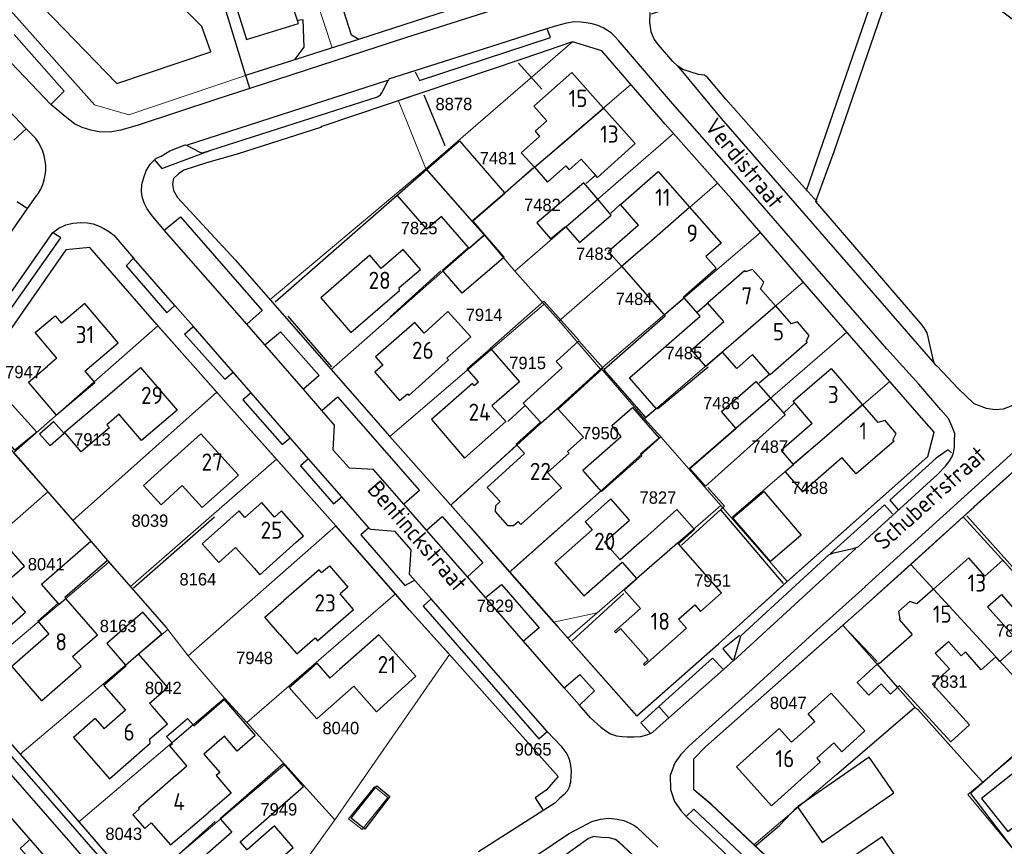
# Model space of a CAD drawing. Header units: metres. Extents: x 233874 to 239264, y 443832 to 448222.
# Tile 49 of 198: x 235297 to 235441, y 445111 to 445231. Entities that reach past the tile are written whole.
import ezdxf
from ezdxf.enums import TextEntityAlignment as Align

# ---------------------------------------------------------------- set-up
doc = ezdxf.new("R2010")
doc.units = ezdxf.units.M
doc.header["$MEASUREMENT"] = 0
for name, color, linetype in [('DAKRAND', 4, 'Continuous'), ('DAKRAND-BYG', 4, 'Continuous'), ('Goud-kadastrale grenzen', 13, 'Continuous'), ('HEG', 253, 'Continuous'), ('HEK', 253, 'Continuous'), ('HOOFDGEBOUW', 4, 'Continuous'), ('HUISNUMMER', 253, 'Continuous'), ('KANTVERH', 253, 'Continuous'), ('MUUR', 253, 'Continuous'), ('STRAATNAAM', 253, 'Continuous'), ('TUSSENMUUR', 253, 'Continuous')]:
    doc.layers.add(name, color=color, linetype=linetype)
doc.layers.add('G01 kadestrale perceelsgrens', color=73, linetype='Continuous', lineweight=0)
doc.layers.add('Z01 perceelnummer', color=73, linetype='Continuous', lineweight=13)
doc.styles.get("Standard").update_dxf_attribs({"font": 'iso.shx'})
doc.styles.add('Styledgn001', font='dgn001.shx')

# ---------------------------------------------------------------- blocks, each defined once
blk = doc.blocks.new('A$C1532452F')
at = {"layer": 'G01 kadestrale perceelsgrens'}
for p, q in [((235335.76, 445248.784), (235342.799, 445227.044)), ((235330.191, 445223.001), (235342.799, 445227.044)), ((235356.421, 445209.442), (235377.822, 445227.926)), ((235363.141, 445201.793), (235386.285, 445221.709)), ((235352.486, 445219.345), (235356.421, 445209.442)), ((235369.409, 445194.514), (235392.494, 445214.574)), ((235392.494, 445214.574), (235398.92, 445207.351)), ((235356.421, 445209.442), (235333.759, 445190.371)), ((235356.421, 445209.442), (235363.141, 445201.793)), ((235375.849, 445187.295), (235398.92, 445207.351)), ((235363.141, 445201.793), (235364.929, 445199.783)), ((235342.659, 445180.196), (235364.929, 445199.783)), ((235364.929, 445199.783), (235369.409, 445194.514)), ((235381.892, 445180.252), (235405.184, 445200.157)), ((235405.184, 445200.157), (235411.407, 445192.936)), ((235369.409, 445194.514), (235373.698, 445189.707)), ((235388.271, 445172.985), (235411.407, 445192.936)), ((235351.187, 445170.442), (235373.698, 445189.707)), ((235373.698, 445189.707), (235375.849, 445187.295)), ((235375.849, 445187.295), (235381.892, 445180.252)), ((235296.394, 445168.06), (235317.412, 445186.573)), ((235317.412, 445186.573), (235325.997, 445176.901)), ((235394.741, 445165.718), (235417.74, 445185.648)), ((235417.74, 445185.648), (235423.932, 445178.533)), ((235342.659, 445180.196), (235351.187, 445170.442)), ((235369.695, 445169.175), (235381.892, 445180.252)), ((235424.02, 445178.432), (235400.963, 445158.594)), ((235424.02, 445178.432), (235423.932, 445178.533)), ((235305.033, 445158.207), (235325.997, 445176.901)), ((235388.271, 445172.985), (235390.658, 445170.395)), ((235351.187, 445170.442), (235360.065, 445160.432)), ((235381.681, 445162.279), (235390.658, 445170.395)), ((235390.658, 445170.395), (235394.741, 445165.718)), ((235296.394, 445168.06), (235301.384, 445162.36)), ((235313.418, 445148.576), (235334.69, 445167.122)), ((235394.741, 445165.718), (235399.385, 445160.4)), ((235301.384, 445162.36), (235280.095, 445143.74)), ((235301.384, 445162.36), (235305.033, 445158.207)), ((235368.895, 445150.897), (235381.681, 445162.279)), ((235360.065, 445160.432), (235360.445, 445160.785)), ((235381.376, 445144.758), (235399.385, 445160.4)), ((235399.385, 445160.4), (235400.963, 445158.594)), ((235305.033, 445158.207), (235310.241, 445152.201)), ((235400.963, 445158.594), (235409.078, 445149.302)), ((235427.051, 445151.807), (235434.713, 445158.722)), ((235434.713, 445158.722), (235455.824, 445135.524)), ((235321.823, 445138.475), (235343.335, 445157.4)), ((235343.335, 445157.4), (235352.014, 445147.492)), ((235310.293, 445152.142), (235288.751, 445133.947)), ((235310.241, 445152.201), (235310.293, 445152.142)), ((235310.293, 445152.142), (235313.418, 445148.576)), ((235368.651, 445150.681), (235368.895, 445150.897)), ((235427.051, 445151.807), (235448.039, 445128.947)), ((235368.651, 445150.681), (235375.059, 445143.381)), ((235313.418, 445148.576), (235318.677, 445142.566)), ((235408.584, 445148.856), (235408.594, 445148.865)), ((235330.377, 445128.763), (235352.014, 445147.492)), ((235375.059, 445143.381), (235381.376, 445144.758)), ((235377.122, 445141.047), (235381.376, 445144.758)), ((235318.856, 445142.333), (235297.345, 445124.165)), ((235318.677, 445142.566), (235318.856, 445142.333)), ((235318.856, 445142.333), (235321.823, 445138.475)), ((235417.182, 445142.938), (235427.652, 445130.988)), ((235321.823, 445138.475), (235327.072, 445132.348)), ((235343.193, 445114.605), (235359.866, 445138.698)), ((235289.022, 445133.638), (235297.345, 445124.165)), ((235327.12, 445132.296), (235305.898, 445114.322)), ((235327.072, 445132.348), (235327.12, 445132.296)), ((235327.12, 445132.296), (235330.377, 445128.763)), ((235427.652, 445130.988), (235428.063, 445130.643)), ((235330.377, 445128.763), (235335.922, 445122.638)), ((235437.538, 445120.076), (235443.704, 445125.285)), ((235297.345, 445124.165), (235297.588, 445123.888)), ((235335.922, 445122.638), (235314.422, 445104.481)), ((235335.922, 445122.638), (235343.193, 445114.605)), ((235404.225, 445110.972), (235416.247, 445121.195)), ((235348.964, 445119.399), (235345.203, 445114.727)), ((235350.91, 445117.831), (235348.964, 445119.399)), ((235435.397, 445118.268), (235437.538, 445120.076)), ((235347.149, 445113.163), (235350.91, 445117.831)), ((235454.912, 445094.594), (235435.397, 445118.268)), ((235305.898, 445114.322), (235306.247, 445113.92)), ((235306.247, 445113.92), (235314.422, 445104.481)), ((235326.224, 445090.891), (235343.193, 445114.605)), ((235345.203, 445114.727), (235347.149, 445113.163))]:
    blk.add_line(p, q, dxfattribs=at)
at = {"layer": 'G01 kadestrale perceelsgrens', "flags": 128}
for points in [[(235271.244, 445260.245), (235308.177, 445218.723), (235313.178, 445217.273), (235330.191, 445223.001)], [(235325.33, 445237.972), (235325.895, 445237.028), (235330.191, 445223.001)], [(235342.799, 445227.044), (235346.795, 445228.326), (235355.556, 445231.162)], [(235377.822, 445227.926), (235370.567, 445225.425), (235352.486, 445219.345)], [(235377.822, 445227.926), (235382.052, 445226.598), (235386.285, 445221.709)], [(235386.285, 445221.709), (235391.285, 445215.933), (235392.494, 445214.574)], [(235398.92, 445207.351), (235400.964, 445205.054), (235405.184, 445200.157)], [(235289.181, 445176.326), (235291.437, 445179.611), (235304.015, 445197.627), (235307.491, 445197.978), (235317.259, 445186.745), (235317.412, 445186.573)], [(235411.407, 445192.936), (235412.284, 445191.918), (235417.74, 445185.648)], [(235333.759, 445190.371), (235335.148, 445188.787), (235342.659, 445180.196)], [(235381.892, 445180.252), (235382.213, 445180.028), (235388.271, 445172.985)], [(235409.078, 445149.302), (235429.556, 445167.508), (235430.462, 445171.048), (235427.934, 445173.934), (235424.02, 445178.432)], [(235325.997, 445176.901), (235327.326, 445175.403), (235334.69, 445167.122)], [(235360.445, 445160.785), (235369.624, 445169.109), (235369.695, 445169.175)], [(235334.69, 445167.122), (235343.327, 445157.409), (235343.335, 445157.4)], [(235434.713, 445158.722), (235436.273, 445160.13), (235436.274, 445160.181), (235442.354, 445165.633)], [(235360.065, 445160.432), (235362.664, 445157.502), (235368.651, 445150.681)], [(235417.182, 445142.938), (235419.561, 445145.047), (235427.051, 445151.807)], [(235377.122, 445141.047), (235387.172, 445129.716), (235399.079, 445140.218), (235408.584, 445148.856)], [(235408.594, 445148.865), (235408.933, 445149.173), (235409.078, 445149.302)], [(235359.866, 445138.698), (235354.07, 445145.144), (235352.014, 445147.492)], [(235375.059, 445143.381), (235375.695, 445142.656), (235377.122, 445141.047)], [(235417.182, 445142.938), (235397.186, 445125.206), (235395.479, 445123.497), (235395.447, 445118.979), (235397.997, 445116.846), (235404.225, 445110.972)], [(235416.247, 445121.195), (235427.631, 445130.958), (235427.652, 445130.988)], [(235428.063, 445130.643), (235428.076, 445130.642), (235436.978, 445120.689), (235437.538, 445120.076)], [(235297.588, 445123.888), (235299.449, 445121.769), (235305.898, 445114.322)], [(235361.875, 445099.99), (235363.743, 445101.267), (235376.328, 445109.138), (235380.124, 445111.89), (235380.886, 445112.169), (235381.987, 445112.037), (235383.14, 445111.953), (235384.037, 445111.726), (235384.48, 445111.412), (235389.984, 445106.288)], [(235404.225, 445110.972), (235417.501, 445098.45), (235435.445, 445081.655), (235438.089, 445081.026)]]:
    blk.add_lwpolyline(points, dxfattribs=at)
at = {"layer": 'Z01 perceelnummer', "linetype": 'Continuous', "lineweight": 13, "style": 'Styledgn001'}
for s, p in [('8878', (235360.527, 445218.864)), ('7481', (235366.971, 445210.982)), ('7482', (235373.422, 445204.159)), ('7825', (235355.467, 445200.795)), ('7483', (235381, 445197.057)), ('7484', (235386.768, 445190.483)), ('7914', (235364.931, 445188.152)), ('7485', (235394.013, 445182.594)), ('7915', (235371.264, 445181.142)), ('7947', (235297.86, 445179.822)), ('7486', (235399.502, 445175.297)), ('7913', (235307.902, 445170.005)), ('7950', (235381.879, 445170.917)), ('7487', (235406.523, 445168.95)), ('7488', (235412.33, 445162.952)), ('7827', (235390.245, 445161.54)), ('8039', (235316.257, 445158.174)), ('8041', (235301.152, 445151.831)), ('8164', (235323.246, 445149.637)), ('7951', (235398.205, 445149.45)), ('7829', (235366.528, 445145.77)), ('8163', (235311.629, 445142.83)), ('7832', (235442.153, 445142.16)), ('7948', (235331.498, 445138.183)), ('7831', (235432.647, 445134.727)), ('8042', (235318.211, 445133.803)), ('8047', (235409.228, 445131.626)), ('8040', (235344.063, 445127.962)), ('9065', (235372.068, 445124.865)), ('7949', (235335.039, 445116.123)), ('8043', (235312.452, 445112.554))]:
    blk.add_text(s, height=1.8, dxfattribs=at).set_placement(p, align=Align.MIDDLE_CENTER)

msp = doc.modelspace()

# ---------------------------------------------------------------- linework, layer by layer
at = {"layer": 'DAKRAND'}
for p, q in [((235384.96, 445195.22), (235391.14, 445188.15)), ((235388.3, 445155.59), (235393.01, 445159.79)), ((235307.65, 445155.19), (235310.09, 445152.39)), ((235388.3, 445155.59), (235384.75, 445152.47)), ((235310.09, 445152.39), (235303.88, 445146.98)), ((235385.04, 445152.14), (235387.14, 445149.76))]:
    msp.add_line(p, q, dxfattribs=at)
for points in [[(235374.08, 445216.41), (235372.36, 445214.89), (235373.02, 445214.15), (235370.35, 445211.77), (235372.26, 445209.64)], [(235372.26, 445209.64), (235374.18, 445207.48), (235376.84, 445209.85), (235377.34, 445209.29), (235379.06, 445210.82)], [(235387.42, 445201.22), (235383.05, 445197.4), (235384.96, 445195.22)], [(235394.06, 445190.65), (235393.95, 445190.78), (235398.71, 445194.95), (235397.24, 445196.64)], [(235391.14, 445188.15), (235391.29, 445187.98), (235382.35, 445180.16), (235388.45, 445173.18), (235389.98, 445174.53), (235386.1, 445178.97), (235396.4, 445187.97), (235394.06, 445190.65)], [(235359.51, 445181.83), (235362.99, 445184.97), (235359.67, 445188.64), (235356.2, 445185.5)], [(235397.18, 445180.67), (235395.11, 445183.05), (235399.83, 445187.18)], [(235375.7, 445174.42), (235382.29, 445180.38), (235378.7, 445184.35), (235375.41, 445181.37), (235376.28, 445180.42), (235370.63, 445175.31), (235373.15, 445172.52)], [(235363.48, 445177.88), (235364.1, 445178.41), (235362.46, 445180.29), (235365.85, 445183.24), (235370.07, 445178.39), (235366.07, 445174.91)], [(235404.03, 445182.37), (235401.71, 445180.34), (235399.63, 445182.73), (235397.22, 445180.63), (235397.18, 445180.67)], [(235306.79, 445179.96), (235308.24, 445178.25), (235302.67, 445173.52), (235298.59, 445178.33), (235301.33, 445180.66)], [(235311.78, 445173.66), (235309.98, 445172.14), (235310.38, 445171.7), (235306.26, 445168.2), (235303.83, 445171.07), (235309.73, 445176.08)], [(235377.08, 445168.26), (235379.38, 445170.35), (235375.7, 445174.42)], [(235373.15, 445172.52), (235369.59, 445169.3), (235370.82, 445167.94)], [(235412.72, 445172.34), (235408.17, 445168.39), (235409.96, 445166.33)], [(235409.96, 445166.33), (235409.97, 445166.32), (235408.79, 445165.29), (235411.31, 445162.38), (235417.04, 445167.36)], [(235320.98, 445163.28), (235317.88, 445160.47), (235315.31, 445163.3), (235318.41, 445166.11)], [(235393.23, 445154.79), (235395.58, 445156.87), (235393.01, 445159.79)], [(235302.91, 445146.14), (235300.48, 445148.92), (235307.65, 445155.19)], [(235393.25, 445143.81), (235395.63, 445145.9), (235396.46, 445144.96), (235399.52, 445147.66), (235393.23, 445154.79)], [(235444.45, 445148.03), (235444.39, 445147.98), (235440.46, 445152.42), (235437.86, 445150.11)], [(235387.14, 445149.76), (235387.19, 445149.7), (235385.34, 445148.06), (235387.71, 445145.39)], [(235335.19, 445141.61), (235333.02, 445144.12), (235335.77, 445146.52)], [(235440.26, 445147.42), (235441.9, 445145.56), (235442.26, 445145.88), (235446.55, 445141.04), (235448.9, 445143.13)], [(235438.25, 445145.64), (235443.01, 445140.27), (235440.05, 445137.65), (235439.44, 445138.33), (235439.43, 445138.32)], [(235314.61, 445138.75), (235314.61, 445138.75), (235317.98, 445141.69), (235315.24, 445144.83), (235310, 445140.26), (235312.71, 445137.14)], [(235422.16, 445137.26), (235422.38, 445137.46), (235422.46, 445137.36), (235427.25, 445141.61)], [(235439.43, 445138.32), (235437.33, 445136.46), (235435.02, 445139.06), (235434.38, 445138.49), (235432.54, 445140.57)], [(235316.63, 445131.09), (235316.21, 445131.57), (235318.86, 445133.88), (235314.61, 445138.75)], [(235430.63, 445138.88), (235432.71, 445136.61), (235430.21, 445134.33), (235435.6, 445128.43), (235432.9, 445125.96), (235425.42, 445134.13), (235425.13, 445133.86)], [(235312.71, 445137.14), (235312.81, 445137.03), (235309.54, 445134.18)], [(235345.97, 445134.08), (235340.55, 445129.29), (235336.52, 445133.86), (235340.55, 445137.42), (235342.46, 445135.25), (235343.85, 445136.47)], [(235425.13, 445133.86), (235424.1, 445132.92), (235422.74, 445134.4), (235420.95, 445132.76), (235419.26, 445134.61), (235422.16, 445137.26)], [(235413.08, 445128.91), (235412.1, 445130.01), (235415.47, 445133.03), (235420.38, 445127.54), (235417, 445124.52), (235415.87, 445125.79)], [(235322.54, 445128.42), (235322.64, 445128.3), (235327.08, 445132.14), (235331.61, 445126.9), (235328.97, 445124.61), (235327.11, 445126.77), (235324.11, 445124.18), (235326.42, 445121.51), (235325.89, 445121.06), (235328.11, 445118.5), (235324.75, 445115.6)], [(235319.48, 445125.83), (235318.7, 445126.73), (235321.73, 445129.35), (235322.54, 445128.42)], [(235320.02, 445121.07), (235321.65, 445122.48), (235319.16, 445125.37), (235319.57, 445125.72), (235319.48, 445125.83)], [(235329.4, 445111.41), (235338.64, 445119.46), (235335.71, 445122.82), (235326.47, 445114.76), (235328.2, 445112.79)]]:
    msp.add_lwpolyline(points, dxfattribs=at)
at = {"layer": 'DAKRAND-BYG'}
for p, q in [((235383.45, 445202.66), (235381.47, 445204.99)), ((235362.66, 445197.94), (235358.73, 445202.49)), ((235363.27, 445201.79), (235364.97, 445199.82)), ((235406.64, 445176.03), (235408.79, 445173.61))]:
    msp.add_line(p, q, dxfattribs=at)
for points in [[(235356.53, 445209.31), (235361.35, 445213.52), (235367.92, 445205.91)], [(235358.73, 445202.49), (235356.57, 445200.63), (235352.25, 445205.58), (235356.53, 445209.31)], [(235381.47, 445204.99), (235379.46, 445207.36), (235372.62, 445201.56), (235374.59, 445199.21), (235376.79, 445201.03), (235376.84, 445200.97)], [(235367.92, 445205.91), (235367.97, 445205.85), (235363.27, 445201.79)], [(235376.84, 445200.97), (235378.81, 445198.71), (235383.45, 445202.66)], [(235364.97, 445199.82), (235367.82, 445196.53), (235367.74, 445196.47)], [(235358.95, 445194.52), (235358.85, 445194.65), (235362.66, 445197.94)], [(235367.74, 445196.47), (235361.74, 445191.29), (235358.95, 445194.52)], [(235401.59, 445171.66), (235399.48, 445174.08), (235404.49, 445178.45), (235406.64, 445176.03)], [(235299.77, 445171.04), (235296.58, 445168.42), (235291.86, 445173.88), (235294.9, 445176.51), (235299.77, 445171.04)], [(235379.31, 445165.54), (235384.9, 445170.45), (235383.54, 445172.01), (235386.53, 445174.64), (235390.41, 445170.21), (235387.71, 445167.84), (235387.91, 445167.61), (235382.03, 445162.44), (235379.31, 445165.54)], [(235300.19, 445170.82), (235302.21, 445172.62), (235303.77, 445170.87), (235301.74, 445169.07), (235300.19, 445170.82)], [(235408.79, 445173.61), (235397.17, 445163.19), (235394.91, 445165.77), (235401.62, 445171.63), (235401.59, 445171.66)], [(235406.63, 445152.23), (235401.17, 445158.6), (235405.66, 445162.44), (235411.11, 445156.07), (235406.63, 445152.23)], [(235414.16, 445111.31), (235424.58, 445118.54), (235420.99, 445123.71), (235410.57, 445116.49), (235414.16, 445111.31)], [(235441.19, 445112.89), (235446.46, 445117.05), (235442.63, 445121.89), (235437.36, 445117.72), (235441.19, 445112.89)], [(235345.59, 445114.83), (235349.31, 445119.54), (235351.22, 445118.01), (235347.58, 445113.25), (235345.59, 445114.83)]]:
    msp.add_lwpolyline(points, dxfattribs=at)
at = {"layer": 'HEG'}
for p, q in [((235356.15, 445220.22), (235359.2, 445212.8)), ((235334.48, 445190.07), (235352.25, 445205.58)), ((235336.33, 445187.95), (235342.69, 445180.58)), ((235289.32, 445176.16), (235307.65, 445155.19)), ((235360.45, 445160.78), (235369.62, 445169.11)), ((235368.89, 445150.9), (235381.68, 445162.28)), ((235399.38, 445159.71), (235408.46, 445149)), ((235313.87, 445148.38), (235325.68, 445158.73)), ((235435.22, 445158.86), (235444.37, 445148.65)), ((235310.09, 445152.39), (235318.68, 445142.57)), ((235377.73, 445140.65), (235385.27, 445147.56)), ((235417.23, 445142.86), (235422.15, 445137.65)), ((235416.25, 445121.2), (235427.63, 445130.96)), ((235428.08, 445130.64), (235436.98, 445120.69)), ((235314.55, 445104.33), (235325.74, 445114.33))]:
    msp.add_line(p, q, dxfattribs=at)
for points in [[(235321.56, 445244.52), (235325.89, 445237.03), (235330.19, 445223)], [(235393.66, 445154.6), (235399.95, 445160.29), (235397.52, 445163.02)], [(235455.74, 445135.77), (235452.56, 445133.25), (235450.24, 445131.41), (235442.2, 445124.11), (235435.75, 445118.42), (235439.19, 445113.9), (235443.6, 445108.24), (235454.9, 445094.55)], [(235404.49, 445110.84), (235407.94, 445113.75), (235410.48, 445116.44)]]:
    msp.add_lwpolyline(points, dxfattribs=at)
at = {"layer": 'HEK'}
msp.add_line((235369.94, 445224.8), (235373.35, 445221.03), dxfattribs=at)
at = {"layer": 'HOOFDGEBOUW'}
for p, q in [((235381.14, 445208.49), (235379.06, 445210.82)), ((235394.85, 445203.82), (235399.44, 445198.57)), ((235399.44, 445198.57), (235397.24, 445196.64)), ((235405.19, 445191.93), (235407.36, 445189.45)), ((235407.36, 445189.45), (235409.64, 445186.83)), ((235411.84, 445184.32), (235412, 445184.13)), ((235406.51, 445179.53), (235404.03, 445182.37)), ((235302.71, 445181.83), (235301.33, 445180.66)), ((235359.73, 445181.59), (235359.51, 445181.83)), ((235420.05, 445175.02), (235422.28, 445172.45)), ((235312.16, 445173.22), (235311.78, 445173.66)), ((235424.47, 445169.91), (235424.63, 445169.73)), ((235377.3, 445168.02), (235377.08, 445168.26)), ((235430.36, 445148.2), (235427.97, 445146.07)), ((235304.01, 445146.83), (235303.88, 445146.98)), ((235345.93, 445145.24), (235343.95, 445147.52)), ((235438.25, 445145.64), (235440.26, 445147.42)), ((235394.4, 445142.51), (235393.25, 445143.81)), ((235430.63, 445138.88), (235432.54, 445140.57)), ((235309.54, 445134.18), (235312.69, 445130.56)), ((235318.81, 445128.59), (235316.63, 445131.09)), ((235308.28, 445129.37), (235305.11, 445126.6)), ((235308.28, 445129.37), (235309.59, 445127.86)), ((235312.69, 445130.56), (235309.59, 445127.86)), ((235409.7, 445125.89), (235413.08, 445128.91)), ((235305.11, 445126.6), (235306.42, 445125.1))]:
    msp.add_line(p, q, dxfattribs=at)
for points in [[(235294.8, 445242.09), (235300.63, 445236.07), (235299.12, 445234.6), (235311.46, 445221.85), (235325.11, 445226.48), (235323.8, 445230.13), (235309.46, 445244.59), (235310.88, 445245.99), (235304.98, 445251.94)], [(235327.89, 445236.05), (235330.32, 445228.24), (235337.88, 445230.58), (235335.36, 445238.2)], [(235374.08, 445216.41), (235372.19, 445218.53), (235377.7, 445223.44), (235382.3, 445218.28)], [(235382.3, 445218.28), (235386.93, 445213.09), (235381.42, 445208.18), (235381.14, 445208.49)], [(235387.42, 445201.22), (235384.79, 445204.22), (235390.29, 445209.03), (235394.85, 445203.82)], [(235355.65, 445194.77), (235353.14, 445197.67), (235349.95, 445194.91), (235348.29, 445196.83), (235341.13, 445190.63), (235345.51, 445185.56), (235352.63, 445191.71), (235352.58, 445192.12), (235355.65, 445194.77)], [(235399.83, 445187.18), (235397.45, 445189.91), (235402.84, 445194.62), (235403.01, 445194.43)], [(235405.19, 445191.93), (235405.67, 445192.9), (235404.03, 445194.78), (235403.01, 445194.43)], [(235306.79, 445179.96), (235311.63, 445184.07), (235306.76, 445189.8), (235303.38, 445186.92)], [(235302.71, 445181.83), (235299.54, 445185.56), (235302.44, 445188.03), (235303.38, 445186.92)], [(235356.2, 445185.5), (235354.83, 445187.03), (235349.13, 445182.02), (235350.18, 445180.8)], [(235411.84, 445184.32), (235412.25, 445185.16), (235410.56, 445187.14), (235409.64, 445186.83)], [(235412, 445184.13), (235406.61, 445179.42), (235406.51, 445179.53)], [(235353.76, 445176.66), (235353.98, 445176.4), (235359.73, 445181.59)], [(235309.73, 445176.08), (235314.91, 445180.49), (235320.21, 445174.26), (235315.02, 445169.85), (235312.16, 445173.22)], [(235350.18, 445180.8), (235349.02, 445179.8), (235352.59, 445175.66), (235353.76, 445176.66)], [(235412.72, 445172.34), (235409.92, 445175.56), (235415.46, 445180.32), (235420.05, 445175.02)], [(235363.48, 445177.88), (235363.25, 445178.15), (235357.25, 445172.9), (235362.08, 445167.28), (235368.07, 445172.62), (235366.07, 445174.91)], [(235424.47, 445169.91), (235424.94, 445170.88), (235423.32, 445172.77), (235422.28, 445172.45)], [(235318.41, 445166.11), (235323.7, 445170.81), (235329.15, 445164.8), (235323.86, 445160.1), (235320.98, 445163.28)], [(235424.63, 445169.73), (235419.12, 445164.97), (235417.04, 445167.36)], [(235369.89, 445158.04), (235370.29, 445157.6), (235376.21, 445162.96), (235374.18, 445165.2), (235377.3, 445168.02)], [(235370.82, 445167.94), (235365.38, 445163.02), (235367.25, 445160.95)], [(235367.25, 445160.95), (235366.57, 445160.34), (235366.54, 445159.5), (235368.35, 445157.48), (235369.23, 445157.45), (235369.89, 445158.04)], [(235386.12, 445158.25), (235383.39, 445161.35), (235379.66, 445158.02), (235380.67, 445156.83), (235375.24, 445152.05), (235379.47, 445147.24), (235385.04, 445152.14)], [(235330.1, 445158.64), (235329.28, 445159.59), (235323.85, 445154.82), (235326.29, 445152.08), (235328.72, 445154.27)], [(235334.41, 445158.69), (235332.57, 445160.81), (235330.1, 445158.64)], [(235337.57, 445155.03), (235338.63, 445155.96), (235335.41, 445159.58), (235334.41, 445158.69)], [(235384.75, 445152.47), (235382.48, 445155.04), (235386.12, 445158.25)], [(235298.01, 445151.56), (235295.77, 445154.12), (235292.46, 445151.21), (235293.14, 445150.43), (235288.09, 445145.99), (235293.02, 445140.37), (235298.14, 445144.86), (235294.76, 445148.71), (235298.01, 445151.56)], [(235328.72, 445154.27), (235331.42, 445151.23), (235332.28, 445150.26), (235337.57, 445155.03)], [(235437.86, 445150.11), (235435.51, 445152.77), (235430.36, 445148.2)], [(235341.26, 445150.62), (235340.93, 445150.99), (235335.77, 445146.52)], [(235341.26, 445150.62), (235342.4, 445151.6), (235345.08, 445148.5), (235343.95, 445147.52)], [(235305, 445138.38), (235308.62, 445141.52), (235304.01, 445146.83)], [(235302.91, 445146.14), (235299.92, 445143.54), (235301.56, 445141.66)], [(235335.19, 445141.61), (235337.66, 445138.78), (235340.31, 445141.08), (235340.67, 445140.67), (235345.93, 445145.24)], [(235387.71, 445145.39), (235383.93, 445142.03), (235384.11, 445141.83)], [(235427.97, 445146.07), (235426.95, 445146.38), (235425.3, 445144.92), (235425.48, 445143.86)], [(235425.48, 445143.86), (235425.35, 445143.75), (235427.25, 445141.61)], [(235384.11, 445141.83), (235384.8, 445142.45), (235388.82, 445137.89), (235388.15, 445137.29)], [(235388.15, 445137.29), (235388.32, 445137.1), (235394.4, 445142.51)], [(235301.56, 445141.66), (235296.13, 445136.94), (235300.47, 445131.95), (235306.24, 445136.96), (235305, 445138.38)], [(235345.97, 445134.08), (235349.28, 445130.33), (235354.98, 445135.53), (235349.59, 445141.54), (235343.85, 445136.47)], [(235306.42, 445125.1), (235310.37, 445120.57), (235316.32, 445125.76), (235316.26, 445126.37), (235318.81, 445128.59)], [(235409.7, 445125.89), (235407.92, 445127.89), (235401.69, 445122.32), (235406.76, 445116.65), (235412.99, 445122.21)], [(235415.87, 445125.79), (235413.38, 445123.56), (235413.88, 445123), (235412.99, 445122.21)], [(235320.02, 445121.07), (235314.59, 445116.31), (235314.72, 445116.16)], [(235314.72, 445116.16), (235313.78, 445115.34), (235315.53, 445113.33), (235316.46, 445114.15)], [(235316.46, 445114.15), (235319.24, 445110.93), (235324.75, 445115.6)], [(235328.2, 445112.79), (235321.92, 445107.32), (235327.2, 445101.27), (235333.61, 445106.86), (235333.29, 445107.22), (235337.14, 445110.58), (235334.41, 445113.7), (235330.43, 445110.23), (235329.4, 445111.41)], [(235429.02, 445103.16), (235422.88, 445112.14), (235416.33, 445107.66), (235422.47, 445098.68), (235429.02, 445103.16)]]:
    msp.add_lwpolyline(points, dxfattribs=at)
at = {"layer": 'KANTVERH'}
for p, q in [((235303.79, 445220.71), (235296.5, 445229)), ((235294.12, 445226.85), (235301.83, 445218.78)), ((235321.59, 445212.89), (235350.89, 445222.33)), ((235293.85, 445219.88), (235298.24, 445215.27)), ((235301.83, 445218.78), (235303.79, 445220.71)), ((235298.24, 445215.27), (235296.46, 445213.59)), ((235299.64, 445213.82), (235298.24, 445215.27)), ((235298.45, 445203.62), (235299.72, 445205.44)), ((235296.95, 445204.64), (235298.45, 445203.62)), ((235291.89, 445194.24), (235298.45, 445203.62)), ((235318.35, 445200.51), (235316.46, 445202.77)), ((235318.35, 445200.51), (235320.72, 445202.43)), ((235320.72, 445202.43), (235332.59, 445188.8)), ((235330.36, 445186.77), (235318.35, 445200.51)), ((235313.86, 445196.39), (235312.78, 445195.3)), ((235312.78, 445195.3), (235318.73, 445188.46)), ((235319.91, 445189.5), (235313.86, 445196.39)), ((235318.73, 445188.46), (235319.91, 445189.5)), ((235322.57, 445186.48), (235319.91, 445189.5)), ((235332.59, 445188.8), (235330.36, 445186.77)), ((235332.98, 445183.76), (235330.36, 445186.77)), ((235328.37, 445179.79), (235322.57, 445186.48)), ((235332.98, 445183.76), (235335.29, 445185.69)), ((235335.29, 445185.69), (235340.89, 445179.31)), ((235338.61, 445177.33), (235332.98, 445183.76)), ((235327.18, 445178.78), (235328.37, 445179.79)), ((235331.01, 445176.78), (235328.37, 445179.79)), ((235340.89, 445179.31), (235338.61, 445177.33)), ((235331.01, 445176.78), (235329.8, 445175.79)), ((235336.7, 445170.25), (235331.01, 445176.78)), ((235341.29, 445174.24), (235338.61, 445177.33)), ((235329.8, 445175.79), (235335.51, 445169.26)), ((235341.29, 445174.24), (235343.6, 445176.2)), ((235343.6, 445176.2), (235355.52, 445162.55)), ((235343.13, 445172.08), (235341.29, 445174.24)), ((235342.95, 445168.42), (235343.13, 445172.08)), ((235335.51, 445169.26), (235336.7, 445170.25)), ((235339.36, 445167.19), (235336.7, 445170.25)), ((235345.33, 445165.82), (235342.95, 445168.42)), ((235339.36, 445167.19), (235338.2, 445166.14)), ((235344.21, 445161.64), (235339.36, 445167.19)), ((235338.2, 445166.14), (235343, 445160.64)), ((235348.8, 445165.6), (235345.33, 445165.82)), ((235353.23, 445160.55), (235348.8, 445165.6)), ((235355.52, 445162.55), (235353.23, 445160.55)), ((235343, 445160.64), (235344.21, 445161.64)), ((235348.15, 445157.11), (235344.21, 445161.64)), ((235356.52, 445156.79), (235353.23, 445160.55)), ((235356.52, 445156.79), (235358.84, 445158.76)), ((235358.84, 445158.76), (235364.72, 445152.02)), ((235348.15, 445157.11), (235346.99, 445156.11)), ((235348.38, 445156.87), (235348.15, 445157.11)), ((235351.96, 445156.59), (235348.38, 445156.87)), ((235354.31, 445153.92), (235351.96, 445156.59)), ((235362.49, 445149.97), (235356.52, 445156.79)), ((235346.99, 445156.11), (235353.39, 445148.74)), ((235354.08, 445150.35), (235354.31, 445153.92)), ((235401.27, 445137.74), (235419.07, 445154.1)), ((235364.72, 445152.02), (235362.49, 445149.97)), ((235353.39, 445148.74), (235354.75, 445149.44)), ((235354.57, 445149.8), (235354.08, 445150.35)), ((235357.22, 445146.78), (235354.57, 445149.8)), ((235365.14, 445146.97), (235362.49, 445149.97)), ((235365.14, 445146.97), (235367.45, 445148.89)), ((235367.45, 445148.89), (235372.96, 445142.58)), ((235357.22, 445146.78), (235356.05, 445145.72)), ((235374.1, 445127.44), (235357.22, 445146.78)), ((235370.69, 445140.61), (235365.14, 445146.97)), ((235356.05, 445145.72), (235372.92, 445126.4)), ((235372.96, 445142.58), (235370.69, 445140.61)), ((235376.61, 445133.81), (235370.69, 445140.61)), ((235391.84, 445129.46), (235399.78, 445136.48)), ((235376.61, 445133.81), (235378.88, 445135.77)), ((235378.88, 445135.77), (235381.01, 445133.38)), ((235378.8, 445131.31), (235376.61, 445133.81)), ((235381.01, 445133.38), (235378.8, 445131.31)), ((235380.44, 445129.43), (235378.8, 445131.31)), ((235390.36, 445131.1), (235391.84, 445129.46)), ((235372.92, 445126.4), (235374.1, 445127.44)), ((235374.1, 445127.44), (235376.1, 445125.37)), ((235389.16, 445127.18), (235389.23, 445127.1)), ((235375.7, 445120.91), (235373.99, 445118.89)), ((235373.99, 445118.89), (235372.35, 445117.82)), ((235372.35, 445117.82), (235373.58, 445115.88)), ((235394.37, 445115.06), (235395.48, 445116.14)), ((235405.93, 445104.19), (235394.37, 445115.06)), ((235395.48, 445116.14), (235406.99, 445105.31))]:
    msp.add_line(p, q, dxfattribs=at)
for points in [[(235366.28, 445309.33), (235370.71, 445310.35), (235384.87, 445313.05), (235405.38, 445317.33), (235405.7, 445316.01), (235406.1, 445316), (235407.3, 445316.02), (235408.25, 445315.59), (235411.3, 445299.53), (235415.15, 445280.23), (235418.57, 445263.05), (235419.99, 445256.48), (235420.05, 445255.33), (235417.78, 445251.37), (235410.78, 445249.02), (235403.88, 445246.76), (235380.72, 445239.39), (235366.01, 445234.55), (235346.8, 445228.33), (235330.19, 445223), (235330.76, 445221.23)], [(235389.29, 445232.01), (235401.72, 445236.12), (235414.3, 445240.33), (235423.16, 445243.08), (235423.92, 445243.11), (235424.37, 445243), (235421.45, 445234.14), (235411.85, 445206.24)], [(235393.09, 445224.42), (235399.45, 445216.75), (235422.58, 445190.21), (235430.55, 445180.99), (235430.36, 445181.45), (235429.65, 445184.73), (235429.43, 445185.54), (235429, 445186.26), (235428.51, 445186.88), (235413.26, 445204.65), (235415.93, 445211.95), (235420.21, 445224.53), (235426.41, 445242.48), (235434.73, 445236.62), (235445.98, 445228.15), (235456.32, 445220.82), (235466.56, 445213.9), (235471.88, 445210.02), (235475.02, 445207.45)], [(235372.64, 445234.6), (235353.48, 445228.48), (235334.82, 445222.45), (235326, 445219.59), (235314.54, 445215.8), (235312.01, 445215.07), (235310.49, 445214.77), (235308.88, 445214.81), (235307.64, 445215.05), (235306.39, 445215.44)], [(235346.67, 445228.28), (235345.61, 445228.91), (235344.5, 445232.41), (235344.85, 445232.57)], [(235337.42, 445225.39), (235338.72, 445227.16), (235338.59, 445231.13), (235337.72, 445231.04)], [(235413.41, 445204.59), (235408.64, 445209.95), (235400.13, 445219.59), (235397.51, 445222.68), (235397.02, 445223.05), (235396.17, 445223.17), (235393.88, 445223.89), (235393.09, 445224.42), (235392.4, 445225.04), (235390.32, 445227.46), (235389.69, 445228.33), (235389.27, 445229.4), (235389.05, 445230.76), (235389.1, 445232.17)], [(235381.51, 445230.28), (235380.66, 445230.55), (235379.81, 445230.68), (235379.01, 445230.8), (235378.06, 445230.83), (235376.95, 445230.66), (235375.48, 445230.25), (235373.86, 445229.75), (235367.07, 445227.59), (235351, 445222.48)], [(235354.89, 445223.57), (235355.51, 445222.3), (235374.58, 445228.57), (235374.16, 445229.74)], [(235399.78, 445136.48), (235401.32, 445137.84), (235402.11, 445140.68), (235402.33, 445141.38), (235415.13, 445153.21), (235415.79, 445153.49), (235418.67, 445154.11), (235419.38, 445154.34), (235430.99, 445164.95), (235432.13, 445166.13), (235432.6, 445166.72), (235433.02, 445167.41), (235433.29, 445168.05), (235433.41, 445168.9), (235433.44, 445169.76), (235433.47, 445170.86), (235433.1, 445171.82), (235432.58, 445173.04), (235431.46, 445174.33), (235428.26, 445178.04), (235423.58, 445183.2), (235416.29, 445191.55), (235404.14, 445205.56), (235392.38, 445218.96), (235384.51, 445228.13), (235384.07, 445228.6), (235383.48, 445229.17), (235382.89, 445229.59), (235382.25, 445229.96), (235381.51, 445230.28)], [(235341.25, 445215.48), (235328.98, 445211.57), (235324.52, 445210.29), (235321.18, 445209.23), (235320.41, 445208.7), (235319.69, 445208.02), (235319.56, 445207.17), (235319.68, 445206.26), (235320.26, 445205.24), (235328.73, 445196.1), (235335.15, 445188.79), (235351.19, 445170.44), (235362.66, 445157.5), (235375.7, 445142.66), (235387.17, 445129.72), (235399.08, 445140.22), (235408.93, 445149.17), (235429.56, 445167.51), (235430.46, 445171.05), (235427.93, 445173.93), (235412.28, 445191.92), (235400.96, 445205.05), (235391.29, 445215.93), (235382.05, 445226.6), (235377.82, 445227.93), (235370.57, 445225.42), (235341.15, 445215.53)], [(235316.46, 445202.77), (235315.84, 445203.61), (235315.42, 445204.48), (235315.14, 445205.34), (235315.06, 445206.19), (235315.09, 445207.15), (235315.37, 445208.14), (235315.7, 445209.14), (235316.28, 445210.08), (235317.11, 445210.91), (235317.92, 445211.28), (235319.15, 445212.05), (235321.39, 445212.94), (235321.59, 445212.89), (235323.51, 445211.83), (235323.91, 445211.76), (235349.41, 445219.91), (235349.82, 445220.2), (235350.03, 445220.5), (235350.94, 445222.28), (235351.09, 445222.42)], [(235306.39, 445215.44), (235305.3, 445215.97), (235303.92, 445217.02), (235301.83, 445218.78)], [(235299.61, 445205.29), (235300.02, 445205.87), (235300.37, 445206.48), (235300.65, 445207.13), (235300.87, 445207.8), (235301.02, 445208.49), (235301.09, 445209.2), (235301.09, 445209.91), (235301.02, 445210.61), (235300.88, 445211.3), (235300.67, 445211.97), (235300.39, 445212.62), (235300.04, 445213.24), (235299.64, 445213.82)], [(235316.89, 445210.8), (235318.02, 445209.47), (235325.29, 445212.2)], [(235294.06, 445188.63), (235302.13, 445200.14), (235303, 445200.77), (235304.02, 445201.24), (235305.03, 445201.51), (235306.19, 445201.58)], [(235306.19, 445201.58), (235307.19, 445201.55), (235307.99, 445201.43), (235308.79, 445201.1), (235309.53, 445200.73), (235310.37, 445200.25), (235311.01, 445199.78), (235313.86, 445196.39)], [(235420.36, 445148.54), (235437.44, 445164.01), (235445.64, 445171.41), (235467.56, 445191.16), (235476.9, 445199.63), (235478.34, 445200.9), (235479.82, 445201.66), (235481.44, 445202.01), (235482.84, 445201.87), (235484.19, 445201.63), (235485.47, 445200.94), (235486.4, 445200.11), (235487.48, 445199.02), (235487.51, 445198.98)], [(235294.43, 445189.16), (235295.56, 445188.38), (235303.31, 445199.35), (235302.23, 445200.04)], [(235430.55, 445180.99), (235430.89, 445180.68), (235433.96, 445177.42), (235436.26, 445175.25), (235438.05, 445174.54), (235439.35, 445174.35), (235440.56, 445174.47), (235441.83, 445174.94), (235443.11, 445175.8), (235444.91, 445177.36), (235445.38, 445177.95), (235445.75, 445178.54), (235446.72, 445181.02), (235446.83, 445181.32), (235457.2, 445190.81), (235467.21, 445199.86), (235467.57, 445200.1), (235470.09, 445200.48), (235470.65, 445200.62), (235458.21, 445189.23), (235444.6, 445176.91)], [(235436.27, 445160.18), (235451.95, 445174.24), (235465.88, 445186.99), (235479.39, 445199.16), (235483.51, 445198.94), (235500.09, 445178.77), (235513.67, 445162), (235521.91, 445151.82), (235521.4, 445148.06), (235513.58, 445141.61), (235505.87, 445135.41), (235488.8, 445121.79), (235478.15, 445113.26), (235459.33, 445098.14), (235442.82, 445084.91), (235438.09, 445081.03), (235435.45, 445081.66), (235417.5, 445098.45), (235398, 445116.85), (235395.45, 445118.98), (235395.48, 445123.5), (235397.19, 445125.21), (235419.56, 445145.05), (235436.27, 445160.13)], [(235375.7, 445120.91), (235361.03, 445137.41), (235354.07, 445145.14), (235343.33, 445157.41), (235327.33, 445175.4), (235317.26, 445186.74), (235307.49, 445197.98), (235304.02, 445197.63), (235291.44, 445179.61), (235286.3, 445172.13), (235274.24, 445154.75), (235274.4, 445150.13), (235283.6, 445139.81), (235299.45, 445121.77), (235315.29, 445103.48), (235326.61, 445090.44), (235329, 445087.74)], [(235327.18, 445178.78), (235321.29, 445185.32), (235322.52, 445186.39)], [(235432.99, 445168.06), (235432.5, 445168.48), (235430.75, 445167.27), (235424, 445161.14), (235425.21, 445159.75)], [(235415.33, 445153.36), (235423.22, 445160.46), (235424.39, 445159.17)], [(235420.42, 445148.54), (235413.4, 445142.21), (235403.45, 445133.16), (235394.78, 445125.38), (235393.59, 445124.1), (235392.7, 445122.88), (235392.04, 445121.04), (235392.08, 445119.03), (235392.64, 445117.25), (235393.6, 445115.97), (235394.37, 445115.06)], [(235273.7, 445146.53), (235277.64, 445141.99), (235290.91, 445126.99), (235304.72, 445111.22), (235313.51, 445101.02), (235319.48, 445094.02), (235322.16, 445090.97)], [(235315.64, 445101.51), (235300.08, 445119.34), (235276.21, 445146.45)], [(235271.87, 445142.57), (235306.75, 445102.61), (235310.45, 445098.37)], [(235402.13, 445141.43), (235399.71, 445139.5), (235401.12, 445137.85)], [(235399.78, 445136.48), (235398.17, 445138.14), (235390.36, 445131.1)], [(235390.36, 445131.1), (235387.75, 445128.74), (235389.16, 445127.18)], [(235380.44, 445129.43), (235381.95, 445128.11), (235382.64, 445127.54), (235383.33, 445127.11), (235384.23, 445126.84), (235385.03, 445126.71), (235385.78, 445126.69), (235386.78, 445126.66), (235387.74, 445126.73), (235388.65, 445126.96), (235389.16, 445127.18)], [(235389.16, 445127.18), (235389.51, 445127.34), (235390.55, 445128.31), (235391.84, 445129.46)], [(235376.1, 445125.37), (235376.97, 445124.19), (235377.3, 445123.42), (235377.52, 445122.51), (235377.6, 445121.66), (235377.58, 445120.95), (235377.5, 445120.1), (235377.33, 445119.35), (235377.01, 445118.76), (235376.59, 445118.27), (235375.98, 445117.74), (235375.25, 445117), (235364.1, 445109.95)], [(235287.19, 445054.27), (235298.25, 445061.43), (235309.56, 445068.64), (235321.43, 445076.33), (235333.92, 445084.35), (235344, 445090.84), (235358.08, 445100.03), (235368.01, 445106.32), (235377.23, 445112.53), (235379.17, 445113.58), (235380.6, 445114.34), (235381.86, 445114.7), (235383.07, 445114.82), (235384.33, 445114.68), (235385.27, 445114.5), (235386.17, 445114.12), (235386.81, 445113.75), (235387.2, 445113.49), (235390.25, 445110.63)], [(235403.36, 445093.84), (235384.48, 445111.41), (235384.04, 445111.73), (235383.14, 445111.95), (235381.99, 445112.04), (235380.89, 445112.17), (235380.12, 445111.89), (235376.33, 445109.14)], [(235299.96, 445107.64), (235297.38, 445110.41), (235298.7, 445111.65)]]:
    msp.add_lwpolyline(points, dxfattribs=at)
at = {"layer": 'MUUR'}
for p, q in [((235367.98, 445205.97), (235372.06, 445209.57)), ((235379.77, 445207.29), (235381.14, 445208.49)), ((235383.37, 445202.96), (235384.76, 445204.23)), ((235351.24, 445187.87), (235358.61, 445194.54)), ((235395.95, 445188.53), (235397.4, 445189.8)), ((235390.17, 445174.44), (235397.58, 445180.6)), ((235404.99, 445178.23), (235406.51, 445179.53)), ((235408.59, 445173.9), (235410.13, 445175.32)), ((235368.37, 445172.61), (235370.9, 445174.95))]:
    msp.add_line(p, q, dxfattribs=at)
msp.add_lwpolyline([(235365.82, 445183.23), (235373.65, 445190.14), (235378.71, 445184.47)], dxfattribs=at)
at = {"layer": 'TUSSENMUUR'}
for p, q in [((235376.71, 445213.47), (235382.3, 445218.28)), ((235372.26, 445209.64), (235376.71, 445213.47)), ((235376.84, 445200.97), (235381.47, 445204.99)), ((235389.34, 445199.02), (235394.85, 445203.82)), ((235384.96, 445195.22), (235389.34, 445199.02)), ((235391.14, 445188.15), (235394.06, 445190.65)), ((235401.94, 445184.77), (235407.36, 445189.45)), ((235397.18, 445180.67), (235401.94, 445184.77)), ((235401.59, 445171.66), (235406.64, 445176.03)), ((235373.26, 445172.4), (235375.6, 445174.53)), ((235375.6, 445174.53), (235375.7, 445174.42)), ((235420.05, 445175.02), (235414.52, 445170.26)), ((235373.26, 445172.4), (235373.15, 445172.52)), ((235414.52, 445170.26), (235409.96, 445166.33)), ((235387.14, 445149.76), (235393.1, 445154.94)), ((235393.1, 445154.94), (235393.23, 445154.79)), ((235430.36, 445148.2), (235439.43, 445138.32)), ((235303.04, 445145.99), (235304.01, 445146.83)), ((235302.91, 445146.14), (235303.04, 445145.99)), ((235312.71, 445137.14), (235314.61, 445138.75)), ((235422.16, 445137.26), (235425.13, 445133.86)), ((235322.54, 445128.42), (235319.48, 445125.83))]:
    msp.add_line(p, q, dxfattribs=at)
for points in [[(235356.53, 445209.31), (235363.2, 445201.73), (235363.27, 445201.79)], [(235362.66, 445197.94), (235362.73, 445197.85), (235364.97, 445199.82)]]:
    msp.add_lwpolyline(points, dxfattribs=at)

# ---------------------------------------------------------------- block references
at = {"layer": 'Goud-kadastrale grenzen', "linetype": 'Continuous'}
msp.add_blockref('A$C1532452F', (0, 0), dxfattribs=at)

# ---------------------------------------------------------------- texts
at = {"layer": 'HUISNUMMER'}
for s, p in [('15', (235377.23, 445218.43)), ('13', (235381.82, 445213.23)), ('11', (235389.82, 445204.02)), ('9', (235394.41, 445198.8)), ('28', (235348.1, 445191.93)), ('7', (235402.4, 445189.68)), ('5', (235406.97, 445184.44)), ('31', (235305.45, 445184.03)), ('26', (235354.42, 445181.74)), ('29', (235314.97, 445175.17)), ('3', (235414.99, 445175.29)), ('24', (235362.66, 445172.73)), ('1', (235419.57, 445169.99)), ('27', (235323.78, 445165.46)), ('22', (235371.59, 445164.1)), ('25', (235332.38, 445155.54)), ('20', (235380.96, 445153.91)), ('13', (235435.33, 445147.84)), ('23', (235340.22, 445144.94)), ('15', (235430.26, 445143.31)), ('18', (235389.17, 445142.27)), ('8', (235302.49, 445139.27)), ('21', (235349.42, 445135.96)), ('6', (235312.41, 445126.14)), ('16', (235407.35, 445122.26)), ('4', (235319.66, 445115.98))]:
    msp.add_text(s, height=2.5, dxfattribs=at).set_placement(p)
at = {"layer": 'STRAATNAAM'}
for s, rotation, p in [('Verdistraat', 309.5193, (235396.92, 445215.49)), ('Schubertstraat', 41.8381, (235423.07, 445153.74)), ('Bentinckstraat', 310.9433, (235347.77, 445162.64)), ('Chopinstraat', 310.6634, (235283.34, 445130.89))]:
    msp.add_text(s, height=2.5, rotation=rotation, dxfattribs=at).set_placement(p)

doc.saveas('drawing.dxf')
